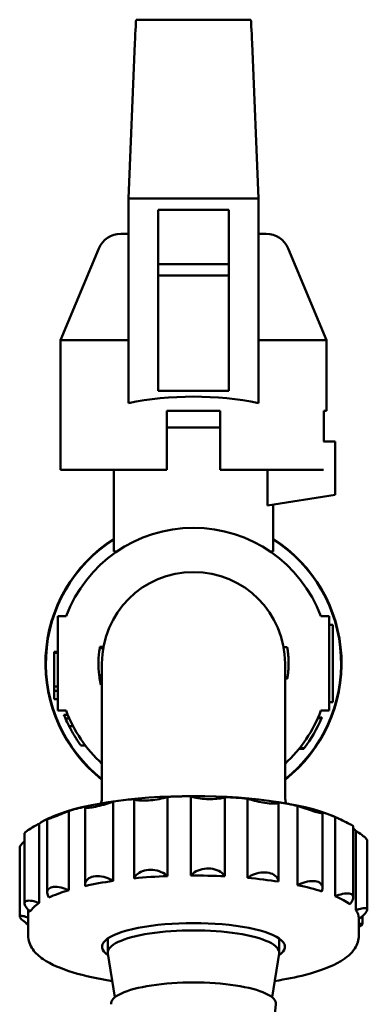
# Model space of a CAD drawing. Header units: millimetres. Extents: x 59 to 382, y 60 to 254.
# Tile 9 of 9: x 229 to 259, y 171 to 254. Entities that reach past the tile are written whole.
import ezdxf

# ---------------------------------------------------------------- set-up
doc = ezdxf.new("R2010")
doc.units = ezdxf.units.MM
doc.layers.add('Видимый контур (ГОСТ)', color=7, linetype='Continuous', lineweight=50)

msp = doc.modelspace()

# ---------------------------------------------------------------- linework, layer by layer
at = {"layer": 'Видимый контур (ГОСТ)'}
for p, q in [((238.962, 254.493), (248.664, 254.493)), ((238.313, 239.335), (238.85, 252.493)), ((248.777, 252.493), (249.313, 239.335)), ((238.313, 239.335), (249.313, 239.335)), ((238.313, 221.99), (238.313, 239.335)), ((249.313, 239.335), (249.313, 221.99)), ((240.813, 223.044), (240.813, 238.376)), ((240.813, 238.376), (246.813, 238.376)), ((246.813, 238.376), (246.813, 223.044)), ((237.647, 236.335), (238.313, 236.335)), ((249.313, 236.335), (249.98, 236.335)), ((235.801, 235.105), (232.563, 227.335)), ((251.826, 235.105), (255.063, 227.335)), ((240.813, 233.762), (246.813, 233.762)), ((240.813, 232.802), (246.813, 232.802)), ((232.563, 216.335), (232.563, 227.335)), ((238.313, 227.335), (232.563, 227.335)), ((255.063, 227.335), (249.313, 227.335)), ((255.063, 221.335), (255.063, 227.335)), ((246.813, 223.044), (240.813, 223.044)), ((241.563, 221.335), (241.563, 216.335)), ((246.063, 221.335), (241.563, 221.335)), ((246.063, 221.335), (246.063, 216.335)), ((254.836, 221.335), (254.836, 218.725)), ((255.063, 221.335), (254.836, 221.335)), ((246.063, 219.925), (241.563, 219.925)), ((255.813, 218.725), (254.824, 218.725)), ((255.813, 214.225), (255.813, 218.725)), ((232.563, 216.335), (241.563, 216.335)), ((237.063, 209.425), (237.063, 216.335)), ((246.063, 216.335), (254.824, 216.335)), ((250.083, 216.335), (250.083, 213.311)), ((250.083, 213.311), (250.083, 216.335)), ((250.083, 213.311), (255.813, 214.225)), ((250.083, 213.311), (250.083, 213.311)), ((250.563, 209.425), (250.563, 213.388)), ((237.333, 209.425), (237.063, 209.425)), ((250.563, 209.425), (250.294, 209.425)), ((255.613, 203.197), (255.313, 203.197)), ((255.613, 203.197), (255.613, 202.286)), ((255.613, 202.286), (255.613, 197.551)), ((235.869, 201.226), (236.173, 201.226)), ((235.876, 201.264), (236.18, 201.264)), ((235.885, 201.321), (236.19, 201.321)), ((251.746, 201.296), (251.441, 201.296)), ((251.746, 201.294), (251.442, 201.294)), ((232.013, 200.834), (232.013, 200.905)), ((232.013, 200.905), (232.313, 200.905)), ((232.013, 199.966), (232.013, 200.834)), ((232.013, 200.834), (232.313, 200.834)), ((232.013, 199.331), (232.013, 199.966)), ((236.063, 199.925), (236.063, 199.555)), ((236.063, 188.699), (236.063, 199.555)), ((251.563, 199.555), (251.563, 199.925)), ((251.563, 188.699), (251.563, 199.555)), ((232.013, 198.788), (232.013, 199.331)), ((232.013, 197.968), (232.013, 198.788)), ((235.824, 198.939), (236.063, 198.939)), ((235.861, 198.675), (235.86, 198.679)), ((235.86, 198.679), (236.063, 198.679)), ((235.861, 198.675), (236.063, 198.675)), ((235.862, 198.669), (235.861, 198.674)), ((235.861, 198.674), (236.063, 198.674)), ((235.862, 198.669), (236.063, 198.669)), ((235.864, 198.659), (235.863, 198.66)), ((251.764, 198.663), (251.563, 198.663)), ((251.762, 198.655), (251.563, 198.655)), ((232.013, 197.601), (232.013, 197.968)), ((232.013, 197.968), (232.313, 197.968)), ((235.97, 198.112), (235.97, 198.113)), ((235.97, 198.113), (236.063, 198.113)), ((235.97, 198.112), (236.063, 198.112)), ((232.013, 197.601), (232.313, 197.601)), ((232.013, 197.594), (232.013, 197.601)), ((232.013, 196.901), (232.013, 197.594)), ((232.013, 197.594), (232.313, 197.594)), ((255.613, 197.551), (255.613, 196.64)), ((232.013, 196.9), (232.013, 196.901)), ((232.013, 196.901), (232.313, 196.901)), ((232.013, 196.9), (232.313, 196.9)), ((255.613, 196.64), (255.313, 196.64)), ((232.846, 195.572), (233.169, 195.572)), ((232.846, 195.572), (233.169, 195.572)), ((254.687, 195.343), (254.361, 195.343)), ((232.971, 195.27), (232.969, 195.273)), ((232.969, 195.273), (233.296, 195.273)), ((232.971, 195.27), (233.298, 195.27)), ((233.28, 194.608), (233.617, 194.608)), ((254.665, 195.29), (254.338, 195.29)), ((234.244, 193.021), (234.241, 193.025)), ((234.249, 193.015), (234.248, 193.016)), ((234.252, 193.01), (234.251, 193.011)), ((234.257, 193.003), (234.256, 193.005)), ((234.277, 192.975), (234.651, 192.975)), ((253.139, 192.696), (252.757, 192.696)), ((253.181, 192.75), (252.8, 192.75)), ((241.618, 188.622), (241.618, 181.903)), ((243.574, 181.948), (243.574, 188.667)), ((237.021, 188.212), (237.021, 181.493)), ((238.801, 181.708), (238.801, 188.427)), ((246.48, 188.601), (246.48, 181.882)), ((248.376, 181.75), (248.376, 188.469)), ((251.019, 188.15), (251.019, 181.431)), ((252.628, 181.14), (252.628, 187.859)), ((233.244, 187.42), (233.244, 180.701)), ((234.628, 187.758), (234.628, 181.144)), ((254.741, 187.263), (254.741, 180.882)), ((230.741, 186.341), (230.741, 179.622)), ((231.48, 186.759), (231.412, 186.725)), ((231.423, 186.716), (231.423, 180.527)), ((255.816, 180.19), (255.816, 186.909)), ((256.147, 186.759), (256.768, 186.452)), ((257.341, 186.132), (257.341, 180.092)), ((229.508, 185.528), (229.508, 179.589)), ((257.557, 179.015), (257.557, 185.734)), ((258.514, 184.923), (258.514, 179.034)), ((229.113, 184.334), (229.113, 178.445)), ((229.815, 179.06), (229.815, 178.387)), ((229.813, 176.876), (229.813, 178.325)), ((257.813, 176.876), (257.813, 178.325)), ((258.119, 178.508), (258.119, 177.84)), ((236.563, 175.426), (236.563, 176.619)), ((251.063, 175.426), (251.063, 176.619)), ((237.163, 171.631), (236.57, 175.348)), ((250.464, 171.631), (251.057, 175.348)), ((250.429, 167.314), (250.795, 171.033))]:
    msp.add_line(p, q, dxfattribs=at)
for centre, radius, start, end in [((237.647, 234.335), 2, 90, 157.38014), ((249.98, 234.335), 2, 22.61986, 90), ((243.813, 199.925), 11.5, 20.35441, 159.64559), ((243.813, 199.925), 12.535, 122.58102, 231.81022), ((243.813, 199.925), 12.5, 122.68364, 231.68387), ((243.813, 199.925), 12.535, 308.18978, 57.41898), ((243.813, 199.925), 12.5, 308.31613, 57.31636), ((243.813, 199.925), 7.75, 0, 180), ((243.813, 199.925), 8.05, 170.70199, 187.04139), ((243.813, 199.925), 8.05, 170.01611, 170.42486), ((243.813, 199.925), 8.05, 187.04139, 188.90542), ((243.813, 199.925), 8.05, 188.93346, 188.94567), ((243.813, 199.925), 8.05, 188.98113, 193.01066), ((243.813, 199.925), 11.8, 201.65216, 203.22008), ((243.813, 199.925), 11.8, 201.64925, 201.65216), ((243.813, 199.925), 11.5, 200.35441, 227.6302), ((243.813, 199.925), 11.5, 312.3698, 339.64559), ((243.813, 199.925), 11.8, 203.23777, 206.78563), ((243.813, 199.925), 11.8, 322.54562, 336.86648)]:
    msp.add_arc(centre, radius, start, end, dxfattribs=at)
for centre, major_axis, ratio, start_param, end_param in [((238.881, 252.493), (0.082, 2), 0.015621, 0.000637, 1.571433), ((248.746, 252.493), (-0.082, 2), 0.015621, 4.711752, 6.282548), ((243.813, 218.223), (-11.25, 0), 0.383864, 4.201573, 5.223205), ((243.813, 185.086), (13.924, 0), 0.258819, 0.48262, 2.658973), ((243.813, 185.044), (-14, 0), 0.258819, 4.72947, 4.869841), ((243.813, 185.044), (-14, 0), 0.258819, 5.078536, 5.218907), ((243.813, 185.044), (-14, 0), 0.258819, 4.380404, 4.520775), ((243.813, 185.044), (-14, 0), 0.258819, 4.031338, 4.171709), ((243.813, 185.044), (-14, 0), 0.258819, 5.427602, 5.567973), ((243.813, 185.044), (-14, 0), 0.258819, 3.682272, 3.822643), ((243.813, 185.044), (-14, 0), 0.258819, 5.776667, 5.917039), ((243.813, 185.044), (14, 0), 0.258819, 0.191614, 0.260595), ((243.813, 178.325), (-14, 0), 0.258819, 4.520775, 4.72947), ((243.813, 178.325), (-14, 0), 0.258819, 5.218907, 5.427602), ((243.813, 178.325), (-14, 0), 0.258819, 4.869841, 5.078536), ((243.813, 178.325), (-14, 0), 0.258819, 4.171709, 4.380404), ((243.813, 178.325), (-14, 0), 0.258819, 3.822643, 4.031338), ((243.813, 178.325), (-14, 0), 0.258819, 5.567973, 5.776667), ((243.813, 178.325), (-14, 0), 0.258819, 5.917039, 6.125733), ((243.813, 178.325), (14, 0), 0.258819, 0.331985, 0.54068), ((243.813, 178.325), (14, 0), 0.258819, 0, 0.191614), ((243.813, 178.325), (-14, 0), 0.258819, 6.266104, 6.283185), ((243.813, 175.91), (-7.75, 0), 0.258819, 2.768468, 6.65631), ((243.813, 175.426), (-7.25, 0), 0.258819, 3.100306, 6.324472), ((243.813, 171.079), (-6.984, 0), 0.258819, 3.11616, 6.308618)]:
    msp.add_ellipse(centre, major_axis=major_axis, ratio=ratio, start_param=start_param, end_param=end_param, dxfattribs=at)
for points, weights in [([(232.313, 203.925), (232.683, 203.925), (233.031, 203.925)], [1.00098796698, 1.00095434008, 1]), ([(232.313, 199.925), (232.313, 201.868), (232.313, 203.925)], [1, 1.02133804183, 1.01335652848]), ([(254.595, 203.925), (254.944, 203.925), (255.313, 203.925)], [1, 1.00095434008, 1.00098796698]), ([(255.313, 203.925), (255.313, 201.868), (255.313, 199.925)], [1.01335652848, 1.02133804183, 1]), ([(232.313, 195.925), (232.313, 197.983), (232.313, 199.925)], [1.01335652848, 1.02133804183, 1]), ([(255.313, 199.925), (255.313, 197.983), (255.313, 195.925)], [1, 1.02133804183, 1.01335652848]), ([(233.031, 195.925), (232.683, 195.925), (232.313, 195.925)], [1, 1.00095434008, 1.00098796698]), ([(255.313, 195.925), (254.944, 195.925), (254.595, 195.925)], [1.00098796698, 1.00095434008, 1])]:
    msp.add_rational_spline(points, weights, degree=2, dxfattribs=at)
for points, knots in [([(235.869, 201.226), (235.872, 201.243), (235.874, 201.253), (235.875, 201.263), (235.876, 201.264), (235.876, 201.264)], [-0.02972817, -0.02972817, -0.02972817, -0.02972817, -0.0122958, -0.0122958, -0.00042135, -0.00042135, -0.00042135, -0.00042135]), ([(251.746, 201.294), (251.746, 201.294), (251.75, 201.272), (251.764, 201.187), (251.774, 201.126), (251.794, 200.984), (251.796, 200.964), (251.799, 200.944)], [-0.1494055, -0.1494055, -0.1494055, -0.1494055, -0.0619095, -0.0619095, -0.0082388, -0.0082388, 0, 0, 0, 0]), ([(251.799, 200.944), (251.813, 200.835), (251.826, 200.711), (251.845, 200.478), (251.857, 200.324), (251.862, 200.052), (251.863, 200.014), (251.863, 199.976)], [-0.1807514, -0.1807514, -0.1807514, -0.1807514, -0.0816946, -0.0816946, -0.0113462, -0.0113462, 0, 0, 0, 0]), ([(251.863, 199.976), (251.864, 199.838), (251.861, 199.699), (251.849, 199.419), (251.84, 199.308), (251.828, 199.167), (251.822, 199.111), (251.814, 199.037), (251.812, 199.016), (251.81, 198.996)], [-0.08196346, -0.08196346, -0.08196346, -0.08196346, -0.05607128, -0.05607128, -0.02810909, -0.02810909, -0.00820271, -0.00820271, 0, 0, 0, 0]), ([(251.764, 198.663), (251.763, 198.66), (251.763, 198.658), (251.763, 198.655), (251.762, 198.655), (251.762, 198.655)], [-0.01285073, -0.01285073, -0.01285073, -0.01285073, -0.00605139, -0.00605139, 0, 0, 0, 0]), ([(251.81, 198.996), (251.804, 198.947), (251.798, 198.902), (251.788, 198.823), (251.783, 198.789), (251.773, 198.72), (251.766, 198.677), (251.764, 198.664), (251.764, 198.663), (251.764, 198.663)], [-0.1306285, -0.1306285, -0.1306285, -0.1306285, -0.0961304, -0.0961304, -0.0618649, -0.0618649, -0.0087674, -0.0087674, 0, 0, 0, 0]), ([(254.687, 195.343), (254.687, 195.343), (254.681, 195.328), (254.669, 195.3), (254.667, 195.295), (254.665, 195.29)], [-0.0843442, -0.0843442, -0.0843442, -0.0843442, -0.03775335, -0.03775335, -0.03016409, -0.03016409, -0.03016409, -0.03016409]), ([(233.36, 194.451), (233.333, 194.502), (233.312, 194.544), (233.288, 194.591), (233.282, 194.602), (233.28, 194.607), (233.28, 194.608), (233.28, 194.608)], [-0.07331951, -0.07331951, -0.07331951, -0.07331951, -0.03957368, -0.03957368, -0.00896175, -0.00896175, -0.00074604, -0.00074604, -0.00074604, -0.00074604]), ([(233.705, 193.839), (233.627, 193.967), (233.552, 194.098), (233.469, 194.249), (233.426, 194.327), (233.376, 194.42), (233.368, 194.436), (233.36, 194.451)], [-0.1338495, -0.1338495, -0.1338495, -0.1338495, -0.0435017, -0.0435017, -0.0077818, -0.0077818, 0, 0, 0, 0]), ([(234.099, 193.226), (234.05, 193.298), (233.996, 193.378), (233.878, 193.558), (233.817, 193.655), (233.738, 193.783), (233.721, 193.811), (233.705, 193.839)], [-0.07784051, -0.07784051, -0.07784051, -0.07784051, -0.04532215, -0.04532215, -0.00964734, -0.00964734, 0, 0, 0, 0]), ([(234.277, 192.975), (234.277, 192.976), (234.274, 192.98), (234.26, 192.999), (234.25, 193.012), (234.22, 193.054), (234.189, 193.098), (234.122, 193.193), (234.111, 193.21), (234.099, 193.226)], [-0.1128218, -0.1128218, -0.1128218, -0.1128218, -0.0795104, -0.0795104, -0.0477386, -0.0477386, -0.0077033, -0.0077033, 0, 0, 0, 0]), ([(253.181, 192.75), (253.167, 192.732), (253.157, 192.719), (253.143, 192.7), (253.139, 192.696), (253.139, 192.696)], [-0.0316177, -0.0316177, -0.0316177, -0.0316177, -0.01689003, -0.01689003, 0, 0, 0, 0]), ([(238.801, 188.427), (238.829, 188.407), (238.866, 188.389), (239.01, 188.34), (239.159, 188.314), (239.536, 188.293), (239.764, 188.297), (240.227, 188.329), (240.483, 188.359), (240.967, 188.44), (241.195, 188.491), (241.464, 188.569), (241.544, 188.595), (241.618, 188.622)], [0.6296669, 0.6296669, 0.6296669, 0.6296669, 0.6623193, 0.6623193, 0.7341788, 0.7341788, 0.8060383, 0.8060383, 0.8778977, 0.8778977, 0.9497572, 0.9497572, 0.9824096, 0.9824096, 0.9824096, 0.9824096]), ([(243.574, 188.667), (243.635, 188.642), (243.702, 188.62), (243.936, 188.553), (244.144, 188.512), (244.606, 188.452), (244.86, 188.434), (245.338, 188.423), (245.582, 188.43), (246.008, 188.47), (246.19, 188.502), (246.381, 188.559), (246.435, 188.579), (246.48, 188.601)], [0.6296669, 0.6296669, 0.6296669, 0.6296669, 0.6623193, 0.6623193, 0.7341788, 0.7341788, 0.8060383, 0.8060383, 0.8778977, 0.8778977, 0.9497572, 0.9497572, 0.9824096, 0.9824096, 0.9824096, 0.9824096]), ([(251.654, 188.064), (251.62, 188.18), (251.593, 188.307), (251.568, 188.524), (251.563, 188.612), (251.563, 188.699)], [6.20727336, 6.20727336, 6.20727336, 6.20727336, 6.25342947, 6.25342947, 6.28318531, 6.28318531, 6.28318531, 6.28318531]), ([(234.632, 187.779), (234.625, 187.76), (234.627, 187.744), (234.663, 187.703), (234.736, 187.688), (234.983, 187.695), (235.157, 187.717), (235.549, 187.788), (235.785, 187.84), (236.269, 187.966), (236.516, 188.039), (236.83, 188.143), (236.928, 188.177), (237.021, 188.212)], [0.6296669, 0.6296669, 0.6296669, 0.6296669, 0.6623193, 0.6623193, 0.7341788, 0.7341788, 0.8060383, 0.8060383, 0.8778977, 0.8778977, 0.9497572, 0.9497572, 0.9824096, 0.9824096, 0.9824096, 0.9824096]), ([(248.376, 188.469), (248.461, 188.439), (248.552, 188.409), (248.848, 188.318), (249.089, 188.256), (249.58, 188.153), (249.83, 188.112), (250.264, 188.059), (250.468, 188.046), (250.785, 188.051), (250.898, 188.07), (250.989, 188.114), (251.009, 188.131), (251.019, 188.15)], [0.6296669, 0.6296669, 0.6296669, 0.6296669, 0.6623193, 0.6623193, 0.7341788, 0.7341788, 0.8060383, 0.8060383, 0.8778977, 0.8778977, 0.9497572, 0.9497572, 0.9824096, 0.9824096, 0.9824096, 0.9824096]), ([(252.628, 187.859), (252.728, 187.82), (252.829, 187.781), (253.152, 187.662), (253.398, 187.578), (253.859, 187.431), (254.074, 187.369), (254.413, 187.281), (254.552, 187.252), (254.721, 187.235), (254.752, 187.248), (254.731, 187.289), (254.715, 187.305), (254.69, 187.325)], [0.6296669, 0.6296669, 0.6296669, 0.6296669, 0.6623193, 0.6623193, 0.7341788, 0.7341788, 0.8060383, 0.8060383, 0.8778977, 0.8778977, 0.9497572, 0.9497572, 0.9824096, 0.9824096, 0.9824096, 0.9824096]), ([(231.571, 186.802), (231.529, 186.78), (231.496, 186.763), (231.419, 186.72), (231.407, 186.707), (231.494, 186.73), (231.594, 186.764), (231.868, 186.866), (232.056, 186.938), (232.48, 187.104), (232.717, 187.199), (233.039, 187.333), (233.142, 187.376), (233.244, 187.42)], [0.6296669, 0.6296669, 0.6296669, 0.6296669, 0.6623193, 0.6623193, 0.7341788, 0.7341788, 0.8060383, 0.8060383, 0.8778977, 0.8778977, 0.9497572, 0.9497572, 0.9824096, 0.9824096, 0.9824096, 0.9824096]), ([(229.509, 185.529), (229.509, 185.548), (229.528, 185.577), (229.628, 185.674), (229.745, 185.759), (230.059, 185.959), (230.256, 186.074), (230.547, 186.236), (230.643, 186.288), (230.741, 186.341)], [0.7623982, 0.7623982, 0.7623982, 0.7623982, 0.8060383, 0.8060383, 0.8778977, 0.8778977, 0.9497572, 0.9497572, 0.9824096, 0.9824096, 0.9824096, 0.9824096]), ([(255.816, 186.909), (255.919, 186.86), (256.02, 186.812), (256.33, 186.664), (256.551, 186.559), (256.926, 186.374), (257.08, 186.295), (257.283, 186.183), (257.34, 186.145), (257.341, 186.132), (257.341, 186.132), (257.341, 186.132)], [0.6296669, 0.6296669, 0.6296669, 0.6296669, 0.6623193, 0.6623193, 0.7341788, 0.7341788, 0.8060383, 0.8060383, 0.8778977, 0.8778977, 0.8785025, 0.8785025, 0.8785025, 0.8785025]), ([(257.557, 185.734), (257.65, 185.676), (257.738, 185.62), (257.999, 185.446), (258.167, 185.323), (258.411, 185.11), (258.486, 185.02), (258.512, 184.946), (258.514, 184.934), (258.513, 184.923)], [0.6296669, 0.6296669, 0.6296669, 0.6296669, 0.6623193, 0.6623193, 0.7341788, 0.7341788, 0.8060383, 0.8060383, 0.8207484, 0.8207484, 0.8207484, 0.8207484]), ([(229.113, 184.334), (229.114, 184.393), (229.147, 184.469), (229.282, 184.65), (229.387, 184.755), (229.508, 184.861)], [0.8207484, 0.8207484, 0.8207484, 0.8207484, 0.8778977, 0.8778977, 0.9375304, 0.9375304, 0.9375304, 0.9375304]), ([(241.618, 181.903), (241.544, 181.968), (241.464, 182.027), (241.195, 182.198), (240.967, 182.299), (240.483, 182.424), (240.227, 182.447), (239.764, 182.415), (239.536, 182.358), (239.159, 182.174), (239.01, 182.047), (238.866, 181.847), (238.829, 181.779), (238.801, 181.708)], [0.1234863, 0.1234863, 0.1234863, 0.1234863, 0.1561387, 0.1561387, 0.2279981, 0.2279981, 0.2998576, 0.2998576, 0.3717171, 0.3717171, 0.4435765, 0.4435765, 0.4762289, 0.4762289, 0.4762289, 0.4762289]), ([(246.48, 181.882), (246.435, 181.952), (246.381, 182.017), (246.19, 182.209), (246.008, 182.329), (245.582, 182.495), (245.338, 182.541), (244.86, 182.552), (244.606, 182.517), (244.144, 182.371), (243.936, 182.26), (243.702, 182.078), (243.635, 182.015), (243.574, 181.948)], [0.1234863, 0.1234863, 0.1234863, 0.1234863, 0.1561387, 0.1561387, 0.2279981, 0.2279981, 0.2998576, 0.2998576, 0.3717171, 0.3717171, 0.4435765, 0.4435765, 0.4762289, 0.4762289, 0.4762289, 0.4762289]), ([(251.019, 181.431), (251.009, 181.504), (250.989, 181.573), (250.898, 181.777), (250.785, 181.911), (250.468, 182.11), (250.264, 182.177), (249.83, 182.229), (249.58, 182.218), (249.089, 182.115), (248.848, 182.025), (248.552, 181.867), (248.461, 181.811), (248.376, 181.75)], [0.1234863, 0.1234863, 0.1234863, 0.1234863, 0.1561387, 0.1561387, 0.2279981, 0.2279981, 0.2998576, 0.2998576, 0.3717171, 0.3717171, 0.4435765, 0.4435765, 0.4762289, 0.4762289, 0.4762289, 0.4762289]), ([(237.021, 181.493), (236.928, 181.55), (236.83, 181.601), (236.516, 181.746), (236.269, 181.825), (235.785, 181.905), (235.549, 181.906), (235.157, 181.835), (234.983, 181.76), (234.736, 181.547), (234.663, 181.41), (234.627, 181.202), (234.625, 181.133), (234.632, 181.06)], [0.1234863, 0.1234863, 0.1234863, 0.1234863, 0.1561387, 0.1561387, 0.2279981, 0.2279981, 0.2998576, 0.2998576, 0.3717171, 0.3717171, 0.4435765, 0.4435765, 0.4762289, 0.4762289, 0.4762289, 0.4762289]), ([(254.69, 180.606), (254.715, 180.678), (254.731, 180.747), (254.752, 180.955), (254.721, 181.095), (254.552, 181.317), (254.413, 181.399), (254.074, 181.486), (253.859, 181.496), (253.398, 181.437), (253.152, 181.369), (252.829, 181.239), (252.728, 181.192), (252.628, 181.14)], [0.1234863, 0.1234863, 0.1234863, 0.1234863, 0.1561387, 0.1561387, 0.2279981, 0.2279981, 0.2998576, 0.2998576, 0.3717171, 0.3717171, 0.4435765, 0.4435765, 0.4762289, 0.4762289, 0.4762289, 0.4762289]), ([(233.244, 180.701), (233.142, 180.749), (233.039, 180.791), (232.717, 180.906), (232.48, 180.964), (232.056, 181.002), (231.868, 180.984), (231.594, 180.882), (231.494, 180.795), (231.407, 180.567), (231.419, 180.427), (231.496, 180.221), (231.529, 180.153), (231.571, 180.083)], [0.1234863, 0.1234863, 0.1234863, 0.1234863, 0.1561387, 0.1561387, 0.2279981, 0.2279981, 0.2998576, 0.2998576, 0.3717171, 0.3717171, 0.4435765, 0.4435765, 0.4762289, 0.4762289, 0.4762289, 0.4762289]), ([(257.049, 179.506), (257.107, 179.574), (257.156, 179.64), (257.286, 179.841), (257.342, 179.98), (257.34, 180.209), (257.283, 180.3), (257.08, 180.413), (256.926, 180.439), (256.551, 180.419), (256.33, 180.372), (256.02, 180.271), (255.919, 180.233), (255.816, 180.19)], [0.1234863, 0.1234863, 0.1234863, 0.1234863, 0.1561387, 0.1561387, 0.2279981, 0.2279981, 0.2998576, 0.2998576, 0.3717171, 0.3717171, 0.4435765, 0.4435765, 0.4762289, 0.4762289, 0.4762289, 0.4762289]), ([(230.741, 179.622), (230.643, 179.661), (230.547, 179.694), (230.256, 179.781), (230.059, 179.819), (229.745, 179.824), (229.628, 179.791), (229.504, 179.671), (229.491, 179.579), (229.575, 179.351), (229.671, 179.216), (229.851, 179.021), (229.915, 178.958), (229.987, 178.893)], [0.1234863, 0.1234863, 0.1234863, 0.1234863, 0.1561387, 0.1561387, 0.2279981, 0.2279981, 0.2998576, 0.2998576, 0.3717171, 0.3717171, 0.4435765, 0.4435765, 0.4762289, 0.4762289, 0.4762289, 0.4762289]), ([(257.813, 178.264), (257.896, 178.325), (257.973, 178.385), (258.196, 178.57), (258.33, 178.7), (258.496, 178.922), (258.528, 179.014), (258.486, 179.138), (258.411, 179.175), (258.167, 179.182), (257.999, 179.153), (257.738, 179.078), (257.65, 179.049), (257.557, 179.015)], [0.1237535, 0.1237535, 0.1237535, 0.1237535, 0.1561387, 0.1561387, 0.2279981, 0.2279981, 0.2998576, 0.2998576, 0.3717171, 0.3717171, 0.4435765, 0.4435765, 0.4762289, 0.4762289, 0.4762289, 0.4762289]), ([(229.815, 178.387), (229.732, 178.417), (229.655, 178.442), (229.431, 178.506), (229.297, 178.529), (229.13, 178.511), (229.099, 178.472), (229.14, 178.349), (229.216, 178.259), (229.46, 178.046), (229.628, 177.923), (229.81, 177.802), (229.811, 177.801), (229.813, 177.799)], [0.1234863, 0.1234863, 0.1234863, 0.1234863, 0.1561387, 0.1561387, 0.2279981, 0.2279981, 0.2998576, 0.2998576, 0.3717171, 0.3717171, 0.4435765, 0.4435765, 0.444342, 0.444342, 0.444342, 0.444342]), ([(257.813, 177.567), (257.926, 177.642), (258.011, 177.707), (258.123, 177.815), (258.136, 177.855), (258.052, 177.877), (257.956, 177.86), (257.826, 177.821), (257.82, 177.819), (257.813, 177.817)], [0.242186, 0.242186, 0.242186, 0.242186, 0.2998576, 0.2998576, 0.3717171, 0.3717171, 0.4435765, 0.4435765, 0.4471906, 0.4471906, 0.4471906, 0.4471906]), ([(236.943, 173.007), (235.712, 173.199), (234.593, 173.444), (232.596, 174.05), (231.744, 174.411), (230.736, 175.103), (230.438, 175.368), (229.974, 176.028), (229.813, 176.442), (229.813, 176.876)], [4.993466, 4.993466, 4.993466, 4.993466, 5.315368, 5.315368, 5.661255, 5.661255, 5.84132, 5.84132, 6.021386, 6.021386, 6.021386, 6.021386]), ([(257.813, 176.876), (257.813, 176.476), (257.677, 176.09), (257.183, 175.326), (256.773, 174.993), (255.506, 174.227), (254.499, 173.852), (252.495, 173.331), (251.622, 173.153), (250.683, 173.007)], [2.879793, 2.879793, 2.879793, 2.879793, 3.045806, 3.045806, 3.283997, 3.283997, 3.662389, 3.662389, 3.907713, 3.907713, 3.907713, 3.907713])]:
    msp.add_open_spline(points, degree=3, knots=knots, dxfattribs=at)
for points in [[(251.746, 201.296), (251.746, 201.296), (251.746, 201.295), (251.746, 201.294)], [(236.063, 188.699), (236.063, 188.476), (236.029, 188.255), (235.973, 188.064)]]:
    msp.add_open_spline(points, degree=3, dxfattribs=at)

doc.saveas('drawing.dxf')
